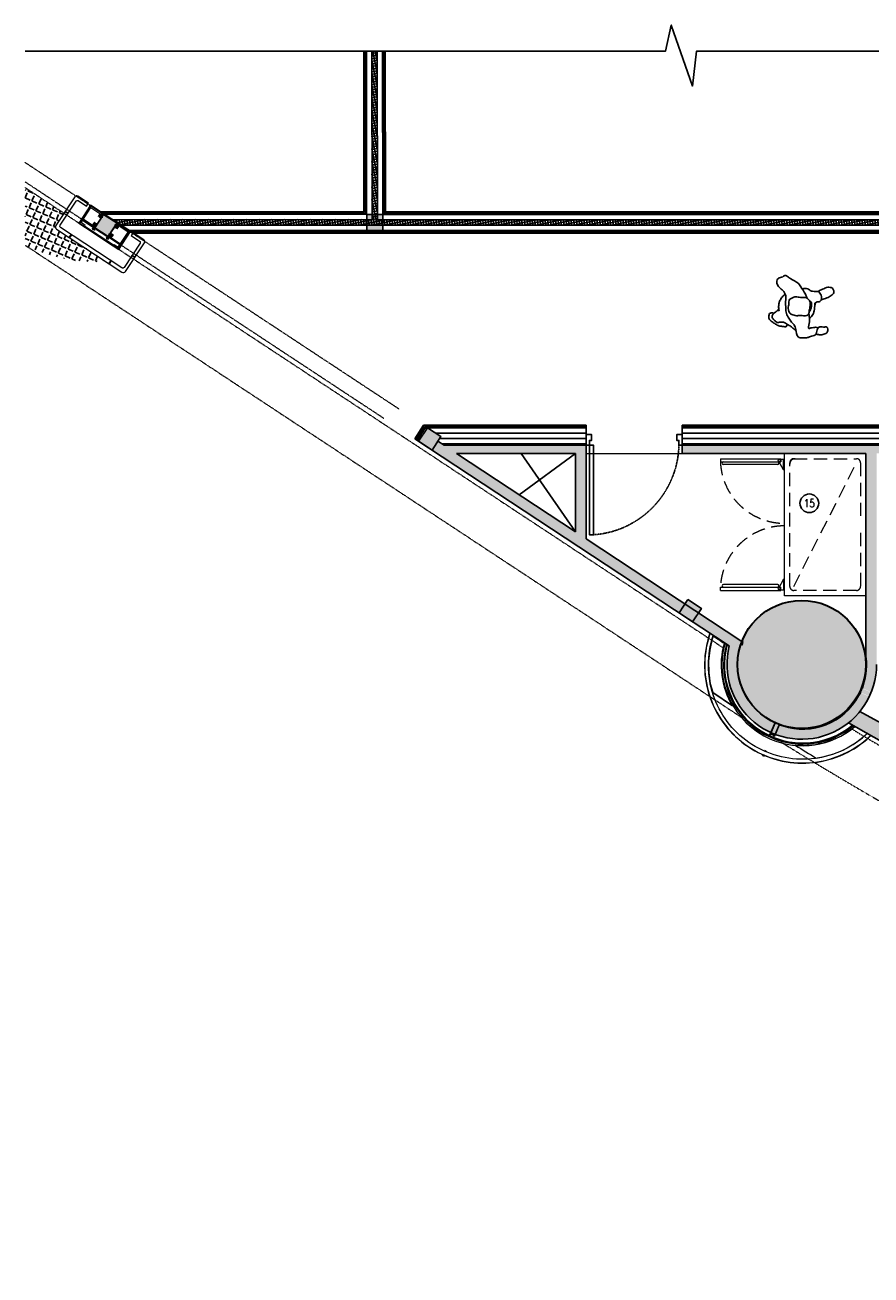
# Model space of a CAD drawing. Header units: inches. Extents: x 1703 to 137267, y -37098 to 14102.
# Tile 1 of 139: x 1703 to 9622, y 678 to 12382. Entities that reach past the tile are written whole.
import ezdxf
from ezdxf.enums import TextEntityAlignment as Align

# ---------------------------------------------------------------- set-up
doc = ezdxf.new("R2010")
doc.units = ezdxf.units.IN
doc.header["$MEASUREMENT"] = 0
for name, pattern in [('DASHED2', [0.375, 0.25, -0.125]), ('HIDDEN', [0.375, 0.25, -0.125]), ('LEVEL-F-OVERALL LAYOUT$0$HIDDEN', [0.375, 0.25, -0.125]), ('LEVEL-F-OVERALL LAYOUT$0$Hidden 2mm', [3, 2, -1]), ('LEVEL-F-OVERALL LAYOUT$0$HIDDEN2', [4.7625, 3.175, -1.5875])]:
    doc.linetypes.add(name, pattern=pattern)
for name, color, linetype, lineweight in [('1-HATCH', 8, 'Continuous', 0), ('EQ', 252, 'Continuous', 25), ('LEVEL-F-OVERALL LAYOUT$0$A-DETL', 251, 'Continuous', 15), ('LEVEL-F-OVERALL LAYOUT$0$A-EQPM', 251, 'Continuous', 5), ('LEVEL-F-OVERALL LAYOUT$0$A-WALL', 251, 'Continuous', 13), ('LEVEL-F-OVERALL LAYOUT$0$A-WALL-FULL-EXTR', 251, 'Continuous', 35), ('LEVEL-F-OVERALL LAYOUT$0$C-COLS', 251, 'Continuous', 13), ('LEVEL-F-OVERALL LAYOUT$0$electrical', 251, 'LEVEL-F-OVERALL LAYOUT$0$HIDDEN', 25), ('LEVEL-F-OVERALL LAYOUT$0$I-ANNO-DIMS', 251, 'Continuous', 18), ('LEVEL-F-OVERALL LAYOUT$0$I-ANNO-IDEN', 251, 'Continuous', 18), ('LEVEL-F-OVERALL LAYOUT$0$I-FLOR-OVHD', 251, 'LEVEL-F-OVERALL LAYOUT$0$HIDDEN', 18), ('LEVEL-F-OVERALL LAYOUT$0$I-SI COLUMNS', 251, 'Continuous', 18), ('LEVEL-F-OVERALL LAYOUT$0$I-WALL-FIXT', 251, 'Continuous', 18), ('LEVEL-F-OVERALL LAYOUT$0$ID-HIDDEN', 251, 'LEVEL-F-OVERALL LAYOUT$0$HIDDEN2', 0), ('LEVEL-F-OVERALL LAYOUT$0$P-WALL-FIXT', 251, 'Continuous', 18), ('LEVEL-F-OVERALL LAYOUT$0$TYPICAL FLOOR PLAN$0$A-DETL-MEDM', 251, 'Continuous', 20), ('PLUMBING', 4, 'Continuous', 40)]:
    doc.layers.add(name, color=color, linetype=linetype, lineweight=lineweight)
for name, color, linetype in [('AG-PEOPLE', 8, 'Continuous'), ('elevation line', 1, 'Continuous'), ('EQUIPMENT', 1, 'Continuous'), ('LEVEL-F-OVERALL LAYOUT$0$DASH1L', 251, 'LEVEL-F-OVERALL LAYOUT$0$HIDDEN'), ('LEVEL-F-OVERALL LAYOUT$0$NEW PILASTERS', 251, 'Continuous'), ('LEVEL-F-OVERALL LAYOUT$0$S-Section-Steel', 251, 'Continuous'), ('LV_CARPENTRY', 1, 'Continuous'), ('T-Tags', 140, 'Continuous')]:
    doc.layers.add(name, color=color, linetype=linetype)
doc.styles.add('SSP_Note', font='romans.shx', dxfattribs={"width": 0.8})

# ---------------------------------------------------------------- blocks, each defined once
blk = doc.blocks.new('LEVEL-F-OVERALL LAYOUT$0$A$C6C960458-flat-20')
at = {"layer": 'LEVEL-F-OVERALL LAYOUT$0$electrical'}
for points in [[(-13, 21), (-28, 38)], [(0, 27), (0, 49)], [(13, 21), (28, 38)]]:
    blk.add_lwpolyline(points, dxfattribs=at)
blk.add_lwpolyline([(-19, 0), (19, 0), (19, 7), (-19, 7)], close=True, dxfattribs=at)
blk.add_arc((0, 7, 0), 15.1, 0, 180, dxfattribs=at)
blk = doc.blocks.new('LEVEL-F-OVERALL LAYOUT$0$PILASTER TYPE-1')
at = {"layer": 'LEVEL-F-OVERALL LAYOUT$0$DASH1L'}
for points in [[(746860, -58405), (746890, -58405), (746890, -58375), (746860, -58375)], [(747070, -58405), (747040, -58405), (747040, -58375), (747070, -58375)], [(746860, -58475), (746890, -58475), (746890, -58505), (746860, -58505)], [(747070, -58475), (747040, -58475), (747040, -58505), (747070, -58505)]]:
    blk.add_lwpolyline(points, close=True, dxfattribs=at)
for points in [[(746890, -58405), (746860, -58375)], [(746860, -58405), (746890, -58375)], [(746864, -58390), (746860, -58386), (746860, -58394), (746864, -58390), (746899, -58390)], [(746875, -58401), (746871, -58405), (746879, -58405), (746875, -58401), (746875, -58365)], [(747066, -58390), (747070, -58386), (747070, -58394), (747066, -58390), (747031, -58390)], [(747040, -58405), (747070, -58375)], [(747070, -58405), (747040, -58375)], [(747055, -58401), (747059, -58405), (747051, -58405), (747055, -58401), (747055, -58365)], [(746890, -58475), (746860, -58505)], [(746860, -58475), (746890, -58505)], [(746864, -58490), (746860, -58494), (746860, -58486), (746864, -58490), (746899, -58490)], [(746875, -58479), (746871, -58475), (746879, -58475), (746875, -58479), (746875, -58511)], [(747066, -58490), (747070, -58494), (747070, -58486), (747066, -58490), (747031, -58490)], [(747040, -58475), (747070, -58505)], [(747070, -58475), (747040, -58505)], [(747055, -58479), (747059, -58475), (747051, -58475), (747055, -58479), (747055, -58511)]]:
    blk.add_lwpolyline(points, dxfattribs=at)
at = {"layer": 'LEVEL-F-OVERALL LAYOUT$0$I-WALL-FIXT', "ltscale": 0.25}
for points in [[(746740, -58368), (746739, -58368), (746739, -58358), (746749, -58358), (746749, -58359), (746740, -58359)], [(747190, -58368), (747191, -58368), (747191, -58358), (747181, -58358), (747181, -58359), (747190, -58359)], [(746740, -58550), (746739, -58550), (746739, -58560), (746749, -58560), (746749, -58559), (746740, -58559)], [(746799, -58560), (746809, -58560), (746809, -58559), (746805, -58559), (746805, -58552), (746804, -58552), (746804, -58559), (746799, -58559)], [(747131, -58560), (747121, -58560), (747121, -58559), (747126, -58559), (747126, -58552), (747127, -58552), (747127, -58559), (747131, -58559)], [(747190, -58550), (747191, -58550), (747191, -58560), (747181, -58560), (747181, -58559), (747190, -58559)]]:
    blk.add_lwpolyline(points, close=True, dxfattribs=at)
at = {"layer": 'LEVEL-F-OVERALL LAYOUT$0$P-WALL-FIXT', "ltscale": 0.25}
for points in [[(746890, -58363), (746744, -58363), (746744, -58555), (746804, -58555), (746804, -58549), (746804, -58543), (746756, -58543), (746756, -58375), (746890, -58375)], [(747040, -58363), (747186, -58363), (747186, -58555), (747127, -58555), (747127, -58549), (747127, -58543), (747174, -58543), (747174, -58375), (747040, -58375)], [(746756, -58517), (746890, -58517), (746890, -58505), (746756, -58505)], [(746890, -58517), (747040, -58517), (747040, -58513), (746890, -58513)], [(747174, -58517), (747040, -58517), (747040, -58505), (747174, -58505)]]:
    blk.add_lwpolyline(points, close=True, dxfattribs=at)
for points in [[(746756, -58375), (746744, -58363)], [(747174, -58375), (747186, -58363)], [(746756, -58543), (746744, -58555)], [(747174, -58543), (747186, -58555)]]:
    blk.add_lwpolyline(points, dxfattribs=at)
at = {"layer": 'LEVEL-F-OVERALL LAYOUT$0$TYPICAL FLOOR PLAN$0$A-DETL-MEDM'}
for points in [[(747127, -58559), (747190, -58559), (747190, -58359), (746740, -58359), (746740, -58559), (746804, -58559)], [(747127, -58555), (747186, -58555), (747186, -58363), (746744, -58363), (746744, -58555), (746804, -58555)]]:
    blk.add_lwpolyline(points, dxfattribs=at)
blk.add_lwpolyline([(746805, -58559), (747126, -58559), (747126, -58554), (746805, -58554)], close=True, dxfattribs=at)
at = {"layer": 'LEVEL-F-OVERALL LAYOUT$0$ID-HIDDEN', "yscale": 0.5, "zscale": 0.5, "rotation": 180}
for p, xscale in [((746887, -58517), 0.5), ((747043, -58517), -0.5)]:
    blk.add_blockref('LEVEL-F-OVERALL LAYOUT$0$A$C6C960458-flat-20', p, dxfattribs=dict(at, xscale=xscale))
blk = doc.blocks.new('LEVEL-F-OVERALL LAYOUT$0$asdasd')
at = {"layer": 'LEVEL-F-OVERALL LAYOUT$0$I-ANNO-IDEN', "ltscale": 0.2}
h = blk.add_hatch(dxfattribs=at)
h.set_pattern_fill('ANSI31', color=256, scale=0.5, angle=90)
h.set_pattern_definition([(135, (238470.705, -770649.1086), (-1.122532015, -1.122532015), [])])
h.paths.add_polyline_path([(555404, -56750), (555404, -56755), (555436, -56755), (555436, -56750)])
h = blk.add_hatch(dxfattribs=at)
h.set_pattern_fill('ANSI31', color=256, scale=0.5, angle=90)
h.set_pattern_definition([(135, (239220.705, -770649.1086), (-1.122532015, -1.122532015), [])])
h.paths.add_polyline_path([(556154, -56750), (556154, -56755), (556186, -56755), (556186, -56750)])
h = blk.add_hatch(dxfattribs=at)
h.set_pattern_fill('ANSI31', color=256, scale=0.5)
h.set_pattern_definition([(45, (-158324.3988, 260029.7303), (-1.122532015, 1.122532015), [])])
h.paths.add_polyline_path([(555575, -56903), (555570, -56903), (555570, -56935), (555575, -56935)])
h = blk.add_hatch(dxfattribs=at)
h.set_pattern_fill('ANSI31', color=256, scale=0.5)
h.set_pattern_definition([(45, (-157879.3988, 260029.7301), (-1.122532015, 1.122532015), [])])
h.paths.add_polyline_path([(556020, -56903), (556015, -56903), (556015, -56935), (556020, -56935)])
at = {"layer": 'LEVEL-F-OVERALL LAYOUT$0$I-ANNO-IDEN'}
blk.add_lwpolyline([(555545, -56601), (555545, -56569), (555424, -56569, 0.414214), (555404, -56589), (555404, -56910, 0.414214), (555429, -56935), (556161, -56935, 0.414214), (556186, -56910), (556186, -56589, 0.414214), (556166, -56569), (556045, -56569), (556045, -56601), (556139, -56601, -0.414214), (556154, -56616), (556154, -56888, -0.414214), (556139, -56903), (555451, -56903, -0.414214), (555436, -56888), (555436, -56616, -0.414214), (555451, -56601)], format="xyb", close=True, dxfattribs=at)
for points in [[(555404, -56755), (555404, -56750), (555436, -56750), (555436, -56755)], [(556154, -56755), (556154, -56750), (556186, -56750), (556186, -56755)], [(555570, -56903), (555575, -56903), (555575, -56935), (555570, -56935)], [(556015, -56903), (556020, -56903), (556020, -56935), (556015, -56935)]]:
    blk.add_lwpolyline(points, close=True, dxfattribs=at)
blk = doc.blocks.new('LEVEL-F-OVERALL LAYOUT$0$CENTER')
at = {"layer": 'LEVEL-F-OVERALL LAYOUT$0$I-SI COLUMNS'}
blk.add_lwpolyline([(2201960, -13929), (2202110, -13929), (2202110, -13779), (2201960, -13779)], close=True, dxfattribs=at)
at = {"rotation": 180}
blk.add_blockref('LEVEL-F-OVERALL LAYOUT$0$asdasd', (2757830, -70507), dxfattribs=at)
at = {"layer": 'LEVEL-F-OVERALL LAYOUT$0$I-SI COLUMNS', "rotation": 180}
blk.add_blockref('LEVEL-F-OVERALL LAYOUT$0$PILASTER TYPE-1', (2949000, -72292), dxfattribs=at)
blk = doc.blocks.new('LEVEL-F-OVERALL LAYOUT$0$SHS150x5')
at = {"layer": 'LEVEL-F-OVERALL LAYOUT$0$S-Section-Steel'}
h = blk.add_hatch(color=256, dxfattribs=at)
h.dxf.hatch_style = 1
h.paths.add_polyline_path([(322740, -171646), (322890, -171646), (322890, -171796), (322740, -171796)])
blk.add_lwpolyline([(322740, -171646), (322890, -171646), (322890, -171796), (322740, -171796)], close=True, dxfattribs=at)
blk = doc.blocks.new('LEVEL-F-OVERALL LAYOUT$0$150x150')
blk.add_blockref('LEVEL-F-OVERALL LAYOUT$0$SHS150x5', (-322815, 171721))
blk = doc.blocks.new('700-Door1-flat-1')
at = {"color": 8, "linetype": 'HIDDEN', "ltscale": 7}
blk.add_arc((76, -9), 860, 271.3586, 355.9392, dxfattribs=at)
at = {"layer": 'LV_CARPENTRY'}
for p, q in [((-4, 0), (96, 0)), ((-4, -900), (96, -900))]:
    blk.add_line(p, q, dxfattribs=at)
for points in [[(-4, 0), (-4, 0), (-4, 0), (-4, 0), (-4, -51), (50, -51), (50, -32), (96, -32), (96, 0), (96, 0), (96, 0), (96, 0)], [(-4, -900), (-4, -900), (-4, -900), (-4, -900), (-4, -849), (50, -849), (50, -869), (96, -869), (96, -900), (96, -900), (96, -900), (96, -900)]]:
    blk.add_lwpolyline(points, dxfattribs=at)
blk.add_lwpolyline([(96, -32), (933, -32), (933, -70), (96, -70)], close=True, dxfattribs=at)
blk = doc.blocks.new('2')
at = {"layer": 'AG-PEOPLE'}
for points, knots in [([(71, 238), (67, 245), (62, 261), (71, 279), (101, 286), (130, 282), (155, 241), (175, 213), (189, 179), (189, 150), (198, 115), (178, 110), (171, 108)], [0, 0, 0, 0, 0.266937, 0.494614, 0.786927, 1.075372, 1.440864, 1.773107, 2.093708, 2.397184, 2.697126, 2.957017, 2.957017, 2.957017, 2.957017]), ([(66, 234), (69, 236), (80, 246), (99, 259), (131, 240), (140, 221), (158, 206), (149, 176), (150, 156), (152, 136), (168, 117), (182, 81), (204, 56), (220, 36), (228, 27)], [1.870954, 1.870954, 1.870954, 1.870954, 1.977834, 2.265109, 2.576272, 2.829929, 3.077572, 3.367744, 3.617763, 3.854225, 4.123357, 4.459797, 4.777972, 5.114063, 5.114063, 5.114063, 5.114063]), ([(65, -91), (75, -93), (110, -98), (135, -103), (200, -84), (206, -100), (197, -112), (196, -139), (193, -149), (192, -156), (192, -163), (192, -183), (218, -170), (272, -166), (275, -107), (294, -85), (294, -38), (297, 15), (215, 27), (172, 42), (149, 73), (112, 94), (69, 125), (19, 125), (-45, 132), (-97, 121), (-148, 154), (-157, 174), (-183, 199), (-220, 222), (-268, 205), (-270, 160), (-296, 137), (-274, 111), (-256, 87), (-220, 10), (-186, -7), (-122, -55), (-94, -65), (-81, -68)], [10.665188, 10.665188, 10.665188, 10.665188, 10.802703, 11.191566, 11.606399, 11.776006, 11.978618, 12.256061, 12.488742, 12.488742, 12.488742, 12.740089, 12.991435, 13.376284, 13.761651, 14.053707, 14.422812, 14.786772, 15.253081, 15.625931, 15.952633, 16.310613, 16.702485, 17.08851, 17.525314, 17.92351, 18.32656, 18.584386, 18.906127, 19.263294, 19.614228, 19.966393, 20.257206, 20.539732, 20.855645, 21.34378, 21.697005, 22.189249, 22.479505, 22.479505, 22.479505, 22.479505]), ([(-114, 135), (-105, 144), (-86, 162), (-53, 184), (-32, 190), (-10, 193), (12, 194), (36, 191), (48, 189)], [0, 0, 0, 0, 0.342862, 0.691255, 0.97865, 0.97865, 1.29305, 1.621115, 1.621115, 1.621115, 1.621115]), ([(28, 192), (35, 197), (48, 208), (61, 225), (66, 234)], [0, 0, 0, 0, 0.2766294, 0.5824363, 0.5824363, 0.5824363, 0.5824363]), ([(-74, 77), (-82, 59), (-93, 42), (-84, -6), (-85, -54), (-79, -78), (-48, -104), (2, -101), (45, -92), (80, -92), (90, -49), (81, -10), (92, 25), (77, 68), (65, 95), (5, 108), (-10, 97), (-64, 101), (-71, 82), (-74, 77)], [0, 0, 0, 0, 0.568517, 0.945458, 1.326204, 1.591529, 1.920082, 2.304807, 2.673077, 2.967234, 3.302401, 3.651861, 3.976816, 4.336056, 4.633447, 5.034051, 5.29517, 5.655955, 5.819131, 5.819131, 5.819131, 5.819131]), ([(-165, -23), (-171, -41), (-172, -79), (-145, -102), (-145, -122), (-142, -149), (-146, -177), (-128, -189), (-110, -204), (-81, -210), (-42, -195), (-50, -160), (-32, -150), (-29, -138)], [0, 0, 0, 0, 0.403004, 0.710775, 0.943455, 1.233246, 1.509456, 1.746225, 2.01355, 2.30291, 2.6384, 2.968208, 3.201621, 3.201621, 3.201621, 3.201621]), ([(-57, -94), (-54, -99), (-47, -112), (-20, -114), (21, -113), (40, -100), (49, -93)], [0, 0, 0, 0, 0.23178, 0.509813, 0.857001, 1.17269, 1.17269, 1.17269, 1.17269]), ([(109, -98), (99, -110), (73, -130), (52, -140), (4, -142), (-18, -146), (-23, -147)], [-4.319044, -4.319044, -4.319044, -4.319044, -3.943491, -3.675772, -3.309852, -3.201621, -3.201621, -3.201621, -3.201621]), ([(-142, -175), (-147, -180), (-158, -189), (-175, -239), (-189, -259), (-182, -304), (-173, -311), (-142, -328), (-112, -306), (-89, -269), (-73, -221), (-69, -209), (-67, -204)], [0, 0, 0, 0, 0.2512, 0.637992, 0.922629, 1.270622, 1.456964, 1.757803, 2.075219, 2.442057, 2.827812, 3.06136, 3.06136, 3.06136, 3.06136]), ([(197, -177), (192, -185), (184, -202), (190, -229), (187, -246), (186, -265), (207, -273), (231, -269), (250, -255), (254, -235), (262, -217), (261, -191), (258, -172), (255, -162)], [0, 0, 0, 0, 0.286296, 0.567588, 0.795847, 1.015821, 1.25418, 1.524393, 1.778717, 2.021391, 2.258013, 2.533748, 2.836342, 2.836342, 2.836342, 2.836342])]:
    blk.add_open_spline(points, degree=3, knots=knots, dxfattribs=at)
blk.add_open_spline([(-23, -147), (-26, -148), (-30, -149), (-34, -149)], degree=3, dxfattribs=at)
blk = doc.blocks.new('*U457')
at = {"layer": 'T-Tags'}
blk.add_circle((0, 0), 2.5, dxfattribs=at)
at = {"layer": 'T-Tags', "style": 'SSP_Note', "width": 0.8}
blk.add_attdef('No.', text='', height=1.8, dxfattribs=at).set_placement((0, 0), align=Align.MIDDLE_CENTER)
blk = doc.blocks.new('A$Cbd858f35')
at = {"layer": 'EQ', "lineweight": 5}
for p, q in [((50, 1361), (50, 795)), ((50, 1361), (80, 1361)), ((50, 1361), (50, 795)), ((80, 1361), (80, 795)), ((80, 1361), (80, 795)), ((105, 825), (105, 1332)), ((105, 825), (105, 1332)), ((1229, 825), (1229, 1332)), ((1229, 825), (1229, 1332)), ((1254, 1361), (1254, 795)), ((1284, 1361), (1254, 1361)), ((1254, 1361), (1254, 795)), ((1284, 1361), (1284, 795)), ((1284, 1361), (1284, 795)), ((50, 795), (80, 795)), ((55, 810), (55, 762)), ((155, 772), (55, 772)), ((155, 772), (70, 818)), ((155, 772), (155, 762)), ((1179, 772), (1264, 818)), ((1179, 772), (1279, 772)), ((1179, 772), (1179, 762)), ((1284, 795), (1254, 795)), ((1279, 810), (1279, 762))]:
    blk.add_line(p, q, dxfattribs=at)
at = {"layer": 'EQ', "linetype": 'DASHED2', "lineweight": 5, "ltscale": 500}
blk.add_line((88, 674), (1246, 88), dxfattribs=at)
at = {"layer": 'EQ', "lineweight": 5}
blk.add_lwpolyline([(1334, 0), (0, 0), (0, 762), (1334, 762)], close=True, dxfattribs=at)
at = {"layer": 'EQ', "linetype": 'DASHED2', "lineweight": 5, "ltscale": 500}
blk.add_lwpolyline([(589, 50), (88, 50, -0.414214), (50, 88), (50, 674, -0.414214), (88, 712), (1246, 712, -0.414214), (1284, 674), (1284, 88, -0.414214), (1246, 50), (749, 50)], format="xyb", dxfattribs=at)
at = {"layer": 'EQ', "lineweight": 5}
for centre in [(65, 810), (1269, 810)]:
    blk.add_circle(centre, 10, dxfattribs=at)
at = {"layer": 'EQ', "linetype": 'DASHED2', "lineweight": 5, "ltscale": 500}
for centre, radius, start, end in [((55, 762), 600, 0, 87.612), ((55, 762), 600, 0, 87.612), ((1279, 762), 600, 92.388, 180), ((1279, 762), 600, 92.388, 180), ((1234, 662), 50, 0, 90)]:
    blk.add_arc(centre, radius, start, end, dxfattribs=at)
at = {"layer": 'EQ', "lineweight": 5}
for centre, start, end in [((93, 1332), 0, 180), ((1241, 1332), 0, 180), ((93, 825), 180, 0), ((1241, 825), 180, 0)]:
    blk.add_arc(centre, 12.5, start, end, dxfattribs=at)

msp = doc.modelspace()

# ---------------------------------------------------------------- hatches: boundary and pattern name
at = {"layer": 'EQUIPMENT'}
h = msp.add_hatch(color=253, dxfattribs=at)
h.dxf.hatch_style = 1
h.paths.add_polyline_path([(6955.1, 8446.2), (5628.1, 8446.2), (5568.2, 8485.7), (5513.1, 8402.2), (7826.4, 6876.9), (7881.4, 6960.4), (7802.6, 7012.4), (7773.9, 7012.4), (7773.9, 7031.3), (6955.1, 7571.2)])
h.paths.add_polyline_path([(6855.9, 8371.2), (6855.1, 8370.6), (6855.1, 7637.2), (5741.8, 8371.2)], flags=16)
h.paths.add_polyline_path([(9673.9, 8371.2), (13968.2, 8371.2), (13968.2, 8108.7), (14374.5, 8108.7), (14374.5, 8233.7), (16524.5, 8233.7), (16524.5, 8108.7), (16930.7, 8108.7), (16930.7, 8446.2), (7855.1, 8446.2), (7855.1, 8371.2), (9573.9, 8371.2), (9573.9, 6486.8, -0.1214611), (9551.9, 6200.4, -0.0032015), (9549.4, 6193.1), (9544.6, 6169.9), (9624.3, 6135.4, 0.0950104), (9673.9, 6394.4)])
h.paths.add_polyline_path([(8006.7, 6877.8), (7951.6, 6794.3), (8295.7, 6567.5, 0.3631993), (8684, 5757.3), (8721.5, 5844.1), (8695.6, 5862.4), (8695.8, 5862.7, -0.2791405), (8373.9, 6394.4, -0.0918734), (8413.8, 6609.4)])
h.paths.add_polyline_path([(8762.2, 5829.8), (8783.6, 5825.4, -0.0310002), (8714.7, 5853.3), (8725.5, 5845.7), (8686.7, 5756, 0.0142882), (8723.6, 5740.7)])
h.paths.add_polyline_path([(9410.5, 5847.2, -0.0007859), (9319.6, 5903.9, -0.2331542), (8795.3, 5821.6), (8794.9, 5819.4), (8763.8, 5825.9), (8726.4, 5739.6, 0.2646345)])
h.paths.add_polyline_path([(9605.9, 6093.3), (9526.3, 6127.7), (9508.1, 6101.7), (9505.3, 6103.8), (9523.6, 6130, 0.0091575), (9532.7, 6150, 0.0091575), (9541.1, 6170.3), (9547.6, 6201.6), (9551.1, 6201), (9549.4, 6193.1, 0.0032015), (9551.9, 6200.4, 0.1214611), (9573.9, 6486.8), (9573.9, 6394.4, -0.2439077), (9319.6, 5903.9, 0.0007859), (9410.5, 5847.2, 0.1136696)])
h.paths.add_polyline_path([(9540.4, 6168.5, -0.008345), (9532.7, 6150, -0.008345), (9524.5, 6131.8), (9607.2, 6096, 0.0142883), (9623.2, 6132.7)])
h = msp.add_hatch(color=253, dxfattribs=at)
h.dxf.hatch_style = 1
h.paths.add_polyline_path([(9517.9, 5953.7, -0.0541736), (9410.5, 5847.2), (9754.7, 5654.1), (9826.2, 5784.3)])
at = {"layer": 'LEVEL-F-OVERALL LAYOUT$0$A-WALL-FULL-EXTR', "lineweight": -2}
h = msp.add_hatch(dxfattribs=at)
h.set_pattern_fill('ANSI37', color=2, scale=7.5, angle=326.6)
h.set_pattern_definition([(11.6, (-895697.118, 630577.305), (-4.788168, 23.32613563), []), (101.6, (-895697.118, 630577.305), (-23.32613563, -4.788168), [])])
edge = h.paths.add_edge_path()
edge.add_line((13901.5, 10508.7), (2598.2, 10508.7))
edge.add_line((2598.2, 10508.7), (2524.5, 10558.9))
edge.add_line((2524.5, 10558.9), (4951.4, 10561.7))
edge.add_line((4951.4, 10561.7), (4949.6, 12136))
edge.add_line((4949.6, 12136), (5000.3, 12136))
edge.add_line((5000.3, 12136), (5001.4, 10558.8))
edge.add_line((5001.4, 10558.8), (10955.9, 10558.8))
edge.add_line((10955.9, 10558.8), (10953.4, 12136))
edge.add_line((10953.4, 12136), (11000.9, 12136))
edge.add_line((11000.9, 12136), (11003.2, 10558.8))
edge.add_line((11003.2, 10558.8), (13901.4, 10558.8))
edge.add_line((13901.4, 10558.8), (13901.4, 10508.7))
at = {"layer": 'LEVEL-F-OVERALL LAYOUT$0$C-COLS', "lineweight": 5}
msp.add_hatch(color=251, dxfattribs=at).paths.add_polyline_path([(8717.5, 5851.9), (8797.3, 5821), (8880.7, 5801.7), (8966, 5794.4), (9051.5, 5799.4), (9135.4, 5816.5), (9216, 5845.3), (9291.6, 5885.4), (9362.2, 5937.1), (9422.2, 5995.5), (9474.4, 6063.4), (9516.4, 6137.9), (9547.4, 6217.7), (9566.7, 6301.1), (9573.9, 6386.6), (9568.9, 6471.9), (9551.8, 6555.8), (9523, 6636.4), (9482.9, 6712.1), (9432.5, 6781.3), (9372.8, 6842.6), (9305, 6894.8), (9230.4, 6936.8), (9150.6, 6967.8), (9067.2, 6987.1), (8970.5, 6993.7), (8881.3, 6986.3), (8812.5, 6972.2), (8731.9, 6943.4), (8656.3, 6903.4), (8587, 6853), (8525.7, 6793.2), (8473.5, 6725.4), (8431.5, 6650.8), (8400.5, 6571), (8381.2, 6487.6), (8374, 6402.3), (8379, 6316.8), (8396.1, 6232.9), (8424.9, 6152.4), (8465, 6076.7), (8515.3, 6007.5), (8575.1, 5946.1), (8642.9, 5893.9)], flags=0)
at = {"layer": 'LEVEL-F-OVERALL LAYOUT$0$DASH1L', "true_color": 0x1268a1}
h = msp.add_hatch(dxfattribs=at)
h.set_pattern_fill('ANGLE', color=144, scale=10, angle=336.6)
h.set_pattern_definition([(336.6, (-862472.814, 707354.14), (27.74078, 64.1051606), [50.8, -19.05]), (66.6, (-862472.814, 707354.14), (-64.1051606, 27.74078), [50.8, -19.05])])
edge = h.paths.add_edge_path()
edge.add_line((2454.1, 10170.1), (1999.1, 10470.1))
edge.add_arc((2012.9, 10491), 25, 146.6, 236.59941, ccw=False)
edge.add_line((1992, 10504.8), (2068, 10620))
edge.add_line((2068, 10620), (1703.7, 10860.2))
edge.add_line((1703.7, 10860.2), (1703.7, 10321.6))
edge.add_arc((2354.7, 11611.4), 1444.7, 243.21889, 273.94804)

# ---------------------------------------------------------------- linework, layer by layer
at = {"color": 6, "linetype": 'Continuous', "ltscale": 0.25}
msp.add_lwpolyline([(23028.2, 12136), (7989.4, 12137.3), (7950.3, 11809.2), (7753, 12381.8), (7697, 12136), (1703.7, 12136)], dxfattribs=at)
at = {"color": 6}
msp.add_lwpolyline([(2718.4, 10433.7), (2408.6, 10633.8)], dxfattribs=at)
at = {"color": 1}
msp.add_lwpolyline([(8140.1, 6130.9), (8118.1, 6213.3), (8103.4, 6318.3), (8101.3, 6424.3), (8112, 6529.7), (8135.3, 6633.2), (8145.2, 6661.2, 0.0009035), (8249.4, 6592.5, 0.2027638), (8326.6, 6008.1)], format="xyb", close=True, dxfattribs=at)
at = {"layer": '1-HATCH'}
msp.add_line((6955.1, 8371.2), (7855.1, 8371.2), dxfattribs=at)
at = {"layer": 'elevation line', "ltscale": 0.25}
for points in [[(6855.9, 8371.2), (6330, 7983.4)], [(6855.1, 7637.2), (6348.4, 8371.2)]]:
    msp.add_lwpolyline(points, dxfattribs=at)
at = {"layer": 'LEVEL-F-OVERALL LAYOUT$0$A-DETL', "linetype": 'LEVEL-F-OVERALL LAYOUT$0$Hidden 2mm', "lineweight": 15}
for p, q in [((2439.1, 10608.8), (1703.7, 11093.7)), ((1703.7, 10914.1), (5061.3, 8700.1)), ((4901.3, 10610.5), (2452.8, 10608.8)), ((5203.7, 8785.9), (2666.6, 10458.8)), ((6955.1, 8608.7), (5479.7, 8608.7)), ((16930.7, 8608.7), (7855.1, 8608.7)), ((5609.1, 8458.7), (6955.1, 8458.7)), ((7855.1, 8458.7), (15704.3, 8458.7))]:
    msp.add_line(p, q, dxfattribs=at)
at = {"layer": 'LEVEL-F-OVERALL LAYOUT$0$A-EQPM', "color": 9}
for p, q in [((8413.1, 6575.6), (8419.5, 6606.6)), ((8416.6, 6575), (8413.1, 6575.6)), ((8423.5, 6608.2), (8416.6, 6575))]:
    msp.add_line(p, q, dxfattribs=at)
at = {"layer": 'LEVEL-F-OVERALL LAYOUT$0$A-EQPM', "color": 1, "lineweight": 5}
for p, q in [((9524.8, 6131.6), (9505.3, 6103.8)), ((9505.3, 6103.8), (9508.1, 6101.7)), ((9508.1, 6101.7), (9526.3, 6127.7)), ((9547.6, 6201.6), (9540.7, 6168.4)), ((9544.6, 6169.9), (9551.1, 6201)), ((9551.1, 6201), (9547.6, 6201.6)), ((8695.6, 5862.4), (8697.7, 5865.2)), ((8721.5, 5844.1), (8695.6, 5862.4)), ((8697.7, 5865.2), (8725.5, 5845.7)), ((8674, 5726.5), (8681.7, 5744.4)), ((8675.4, 5737.5), (8721.5, 5844.1)), ((8678.2, 5736.3), (8675.4, 5737.5)), ((8682.7, 5741.8), (8676.4, 5727.1)), ((8725.5, 5845.7), (8678.2, 5736.3)), ((8681.7, 5744.4), (8718.4, 5728.5)), ((8715.7, 5727.5), (8682.7, 5741.8)), ((8714.9, 5720.4), (8762.2, 5829.8)), ((8763.8, 5825.9), (8717.6, 5719.2)), ((8762.2, 5829.8), (8795.5, 5822.9)), ((8794.9, 5819.4), (8763.8, 5825.9)), ((8795.5, 5822.9), (8794.9, 5819.4)), ((8676.4, 5727.1), (8709.4, 5712.8)), ((8702.5, 5713.6), (8681.6, 5722.6)), ((8686.1, 5720.7), (8702.5, 5713.6)), ((8709.4, 5712.8), (8715.7, 5727.5)), ((8718.4, 5728.5), (8710.7, 5710.7)), ((8717.6, 5719.2), (8714.9, 5720.4)), ((8607.4, 5541.4), (8610.6, 5548.6)), ((8607.4, 5541.4), (8621.2, 5535.5)), ((8624.3, 5542.7), (8621.2, 5535.5)), ((8625.2, 5582.5), (8628.1, 5589.1)), ((8641.9, 5583.2), (8628.1, 5589.1)), ((8641.9, 5583.2), (8639, 5576.7))]:
    msp.add_line(p, q, dxfattribs=at)
at = {"layer": 'LEVEL-F-OVERALL LAYOUT$0$A-EQPM', "color": 1, "lineweight": 5, "flags": 128}
for points in [[(8113.8, 6687.4), (8104.4, 6659), (8094.3, 6623.7), (8085.6, 6588), (8078.3, 6552), (8072.5, 6515.7), (8068.1, 6479.3), (8065.2, 6442.6), (8063.8, 6405.9), (8063.8, 6369.2), (8065.3, 6332.5), (8068.2, 6295.9), (8072.7, 6259.4), (8078.6, 6223.1), (8085.9, 6187.1), (8094.6, 6151.5), (8104.8, 6116.2), (8116.4, 6081.3), (8129.4, 6046.9), (8143.7, 6013.1), (8159.4, 5979.9), (8176.4, 5947.3), (8194.7, 5915.4), (8214.2, 5884.3), (8235, 5854), (8256.9, 5824.6), (8280, 5796), (8304.3, 5768.4), (8329.6, 5741.8), (8356, 5716.2), (8383.4, 5691.7), (8411.7, 5668.3), (8441, 5646.1), (8471.1, 5625.1), (8502, 5605.2), (8533.7, 5586.7), (8566.1, 5569.4), (8599.2, 5553.4), (8617.3, 5545.3)], [(8115.9, 6686), (8106.8, 6658.3), (8096.7, 6623.1), (8088, 6587.5), (8080.7, 6551.6), (8074.9, 6515.4), (8070.6, 6479), (8067.7, 6442.5), (8066.2, 6405.9), (8066.3, 6369.2), (8067.8, 6332.6), (8070.7, 6296.1), (8075.1, 6259.7), (8081, 6223.6), (8088.3, 6187.7), (8097.1, 6152.1), (8107.2, 6116.9), (8118.8, 6082.1), (8131.7, 6047.8), (8146, 6014.1), (8161.6, 5981), (8178.6, 5948.5), (8196.8, 5916.7), (8216.3, 5885.7), (8237, 5855.5), (8258.9, 5826.1), (8282, 5797.6), (8306.1, 5770.1), (8331.4, 5743.6), (8357.7, 5718.1), (8385, 5693.6), (8413.3, 5670.3), (8442.4, 5648.1), (8472.5, 5627.1), (8503.3, 5607.4), (8534.9, 5588.9), (8567.2, 5571.6), (8600.2, 5555.7), (8618.3, 5547.6)], [(8632, 5579.3), (8599.9, 5593.9), (8568.5, 5609.9), (8537.7, 5627), (8507.6, 5645.4), (8478.2, 5665), (8449.7, 5685.7), (8422.1, 5707.5), (8395.3, 5730.5), (8369.4, 5754.5), (8344.6, 5779.5), (8320.8, 5805.5), (8298, 5832.4), (8276.3, 5860.2), (8255.7, 5888.8), (8236.3, 5918.3), (8218.1, 5948.5), (8201.2, 5979.4), (8185.4, 6010.9), (8171, 6043.1), (8157.8, 6075.8), (8146, 6109), (8135.5, 6142.7), (8126.3, 6176.7), (8118.6, 6211.1), (8112.2, 6245.8), (8107.2, 6280.7), (8103.6, 6315.7), (8101.4, 6350.9), (8100.6, 6386.2), (8101.2, 6421.4), (8103.2, 6456.6), (8106.7, 6491.7), (8111.5, 6526.6), (8117.7, 6561.4), (8125.3, 6595.8), (8134.3, 6629.9), (8144.7, 6663.6), (8145.7, 6666.4)], [(9587.5, 5747.8), (9572, 5733.3), (9545.4, 5710.2), (9517.8, 5688.2), (9489.4, 5667.4), (9460.1, 5647.7), (9430.1, 5629.1), (9399.4, 5611.8), (9368, 5595.8), (9336, 5581), (9303.5, 5567.5), (9270.4, 5555.3), (9236.8, 5544.4), (9202.9, 5534.9), (9168.6, 5526.7), (9134, 5520), (9099.1, 5514.6), (9064.1, 5510.6), (9028.9, 5508), (8993.7, 5506.9), (8958.4, 5507.1), (8923.2, 5508.8), (8888.1, 5511.8), (8853.1, 5516.3), (8818.4, 5522.1), (8783.9, 5529.4), (8749.7, 5538), (8715.8, 5548), (8682.5, 5559.3), (8649.5, 5571.9), (8632, 5579.3)], [(8617.3, 5545.3), (8651.3, 5531.4), (8685.8, 5518.9), (8720.8, 5507.7), (8756.3, 5498), (8792, 5489.7), (8828.1, 5482.8), (8864.5, 5477.4), (8901, 5473.4), (8937.6, 5470.9), (8974.4, 5469.8), (9011.1, 5470.2), (9047.8, 5472.1), (9084.4, 5475.5), (9120.8, 5480.3), (9157, 5486.6), (9192.9, 5494.3), (9228.5, 5503.5), (9263.7, 5514), (9298.4, 5526), (9332.6, 5539.3), (9366.3, 5554), (9399.4, 5570), (9431.7, 5587.4), (9463.4, 5606), (9494.3, 5625.9), (9524.4, 5647), (9553.6, 5669.3), (9581.9, 5692.7), (9609.2, 5717.2), (9621.3, 5728.9)], [(8618.3, 5547.6), (8652.2, 5533.8), (8686.6, 5521.2), (8721.5, 5510.1), (8756.9, 5500.4), (8792.6, 5492.1), (8828.5, 5485.2), (8864.8, 5479.8), (8901.2, 5475.9), (8937.8, 5473.4), (8974.4, 5472.3), (9011, 5472.7), (9047.6, 5474.6), (9084.1, 5478), (9120.4, 5482.8), (9156.5, 5489), (9192.3, 5496.7), (9227.8, 5505.9), (9262.9, 5516.4), (9297.5, 5528.3), (9331.7, 5541.6), (9365.3, 5556.3), (9398.2, 5572.3), (9430.5, 5589.6), (9462.1, 5608.1), (9492.9, 5628), (9522.9, 5649), (9552, 5671.2), (9580.3, 5694.6), (9607.5, 5719.1), (9619, 5730.2)]]:
    msp.add_lwpolyline(points, dxfattribs=at)
at = {"layer": 'LEVEL-F-OVERALL LAYOUT$0$A-EQPM', "color": 1, "lineweight": 5}
msp.add_lwpolyline([(9471.2, 5813.1, -0.2009923), (8915.2, 5636.3, 0.0016282), (9109.7, 5517.7), (9162.7, 5525.5), (9265, 5553.4), (9363.1, 5593.4), (9455.8, 5644.9), (9541.6, 5707.1), (9586.3, 5748.6)], format="xyb", dxfattribs=at)
for radius, start, end in [(755, 164.19883, 246.6), (740, 164.5676, 246.6), (755, 246.6, 310.3781), (740, 246.6, 309.94738)]:
    msp.add_arc((8982.1, 6388.3), radius, start, end, dxfattribs=at)
at = {"layer": 'LEVEL-F-OVERALL LAYOUT$0$A-EQPM', "color": 253, "lineweight": 5}
for start, end in [(341.74635, 9.4475), (251.7614, 331.45365), (331.91419, 336.6), (336.6, 341.28581), (237.74661, 241.4427), (247.9892, 250.48527)]:
    msp.add_arc((8982.1, 6388.3), 600, start, end, dxfattribs=at)
at = {"layer": 'LEVEL-F-OVERALL LAYOUT$0$A-WALL', "color": 3, "lineweight": 25}
for p, q in [((5434.5, 8633.7), (5352, 8508.5)), ((6955.1, 8371.2), (6955.1, 8633.7)), ((7855.1, 8371.2), (7855.1, 8633.7)), ((5352, 8508.5), (8295.7, 6567.5)), ((6955.1, 8446.2), (6955.1, 7571.2)), ((6855.1, 7637.2), (5741.8, 8371.2)), ((5741.8, 8371.2), (6855.9, 8371.2)), ((6855.1, 8371.2), (6855.1, 7637.2)), ((9573.9, 6394.4), (9573.9, 8371.2)), ((8413.8, 6609.4), (6955.1, 7571.2)), ((9957.7, 5712.1), (9517.9, 5953.7)), ((9885.5, 5580.7), (9410.5, 5847.2))]:
    msp.add_line(p, q, dxfattribs=at)
for points in [[(5434.5, 8633.7), (6955.1, 8633.7)], [(7855.1, 8633.7), (16930.7, 8633.7)], [(7855.1, 8371.2), (9573.9, 8371.2)]]:
    msp.add_lwpolyline(points, dxfattribs=at)
at = {"layer": 'LEVEL-F-OVERALL LAYOUT$0$A-WALL-FULL-EXTR', "color": 2, "lineweight": -2}
for p, q in [((5362.4, 8501.6), (5441.3, 8621.2)), ((5441.3, 8621.2), (6955.1, 8621.2)), ((5628.1, 8446.2), (5568.2, 8485.7)), ((6855.1, 7517.4), (6855.1, 7515))]:
    msp.add_line(p, q, dxfattribs=at)
for points in [[(2408.6, 10633.8), (4876.3, 10636.6), (4874.6, 12136)], [(2427.5, 10621.3), (4888.8, 10624.1), (4887.1, 12136)], [(2452.8, 10608.8), (4901.3, 10611.6), (4899.6, 12136)], [(2524.5, 10558.9), (4951.4, 10561.7), (4949.6, 12136)], [(4899.6, 12136), (4901.3, 10610.5)], [(5000.3, 12136), (5001.4, 10558.8), (10955.9, 10558.8), (10953.6, 12136)], [(5050.3, 12136), (5051.3, 10608.8), (10905.8, 10608.8), (10904.1, 12136)], [(5062.8, 12136), (5063.8, 10621.3), (10893.3, 10621.3), (10891.6, 12136)], [(5075.3, 12136), (5076.3, 10633.8), (10880.8, 10633.8), (10879.1, 12136)], [(13901.5, 10508.7), (2598.2, 10508.7)], [(13901.5, 10458.7), (2674.1, 10458.7)], [(13901.5, 10446.2), (2691.3, 10446.2)], [(13901.5, 10433.7), (2718.4, 10433.7)], [(5372.8, 8494.7), (5448, 8608.7), (6955.1, 8608.7)], [(5548.3, 8558.7), (6955.1, 8558.7)], [(7855.1, 8621.2), (16930.7, 8621.2)], [(7855.1, 8608.7), (16930.7, 8608.7)], [(7855.1, 8558.7), (16930.7, 8558.7)], [(5583.3, 8508.7), (6955.1, 8508.7)], [(5609.1, 8458.7), (6955.1, 8458.7)], [(5628.1, 8446.2), (6955.1, 8446.2)], [(7855.1, 8508.7), (16930.8, 8508.7)], [(7855.1, 8458.7), (16930.8, 8458.7)], [(7855.1, 8446.2), (16930.8, 8446.2)]]:
    msp.add_lwpolyline(points, dxfattribs=at)
for centre, radius, start, end in [((8982.1, 6388.3), 731, 164.79652, 309.67985), ((8973.9, 6394.4), 700, 165.68444, 0)]:
    msp.add_arc(centre, radius, start, end, dxfattribs=at)
at = {"layer": 'LEVEL-F-OVERALL LAYOUT$0$C-COLS', "color": 3, "lineweight": 35}
msp.add_circle((8973.9, 6394.4), 600, dxfattribs=at)
at = {"layer": 'LEVEL-F-OVERALL LAYOUT$0$I-FLOR-OVHD', "ltscale": 0.25}
for p, q in [((1703.7, 10860.2), (8237.9, 6551.7)), ((1703.7, 10321.1), (8403.4, 5903.5))]:
    msp.add_line(p, q, dxfattribs=at)
msp.add_lwpolyline([(23028.2, 677.9, -0.0195306), (20359.4, 1097.7, -0.0895075), (8781.8, 5666.7)], format="xyb", dxfattribs=at)
msp.add_arc((26993, 34988.4), 34066.8, 238.96902, 252.04841, dxfattribs=at)

# ---------------------------------------------------------------- block references
at = {"xscale": -1, "rotation": 89.99999891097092}
msp.add_blockref('700-Door1-flat-1', (6955.1, 8542.6), dxfattribs=at)
ref = msp.add_blockref('*U457', (9044.8, 7903.5), dxfattribs=dict(xscale=35, yscale=35, zscale=35))
ref.add_attrib('No.', '15', dxfattribs={"layer": 'T-Tags', "height": 75, "style": 'SSP_Note', "width": 0.8}).set_placement((9044.8, 7903.5), align=Align.MIDDLE_CENTER)
at = {"layer": 'AG-PEOPLE', "color": 4, "xscale": -1, "rotation": 88.83384112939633}
msp.add_blockref('2', (8951, 9746.6), dxfattribs=at)
at = {"layer": 'LEVEL-F-OVERALL LAYOUT$0$I-ANNO-DIMS', "rotation": 146.6000000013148}
msp.add_blockref('LEVEL-F-OVERALL LAYOUT$0$CENTER', (1833197.9, -1213239.1), dxfattribs=at)
at = {"layer": 'LEVEL-F-OVERALL LAYOUT$0$NEW PILASTERS'}
for p, rotation in [((2460.5, 10504.9), 326.6000000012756), ((4976.4, 10533.9), 0.04019583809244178), ((5491.8, 8506.1), 326.5999999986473), ((7930.3, 6898.2), 326.6184184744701)]:
    msp.add_blockref('LEVEL-F-OVERALL LAYOUT$0$150x150', p, dxfattribs=dict(at, rotation=rotation))
at = {"layer": 'PLUMBING', "ltscale": 5, "rotation": 90}
msp.add_blockref('A$Cbd858f35', (9573.9, 7037.2), dxfattribs=at)

doc.saveas('drawing.dxf')
